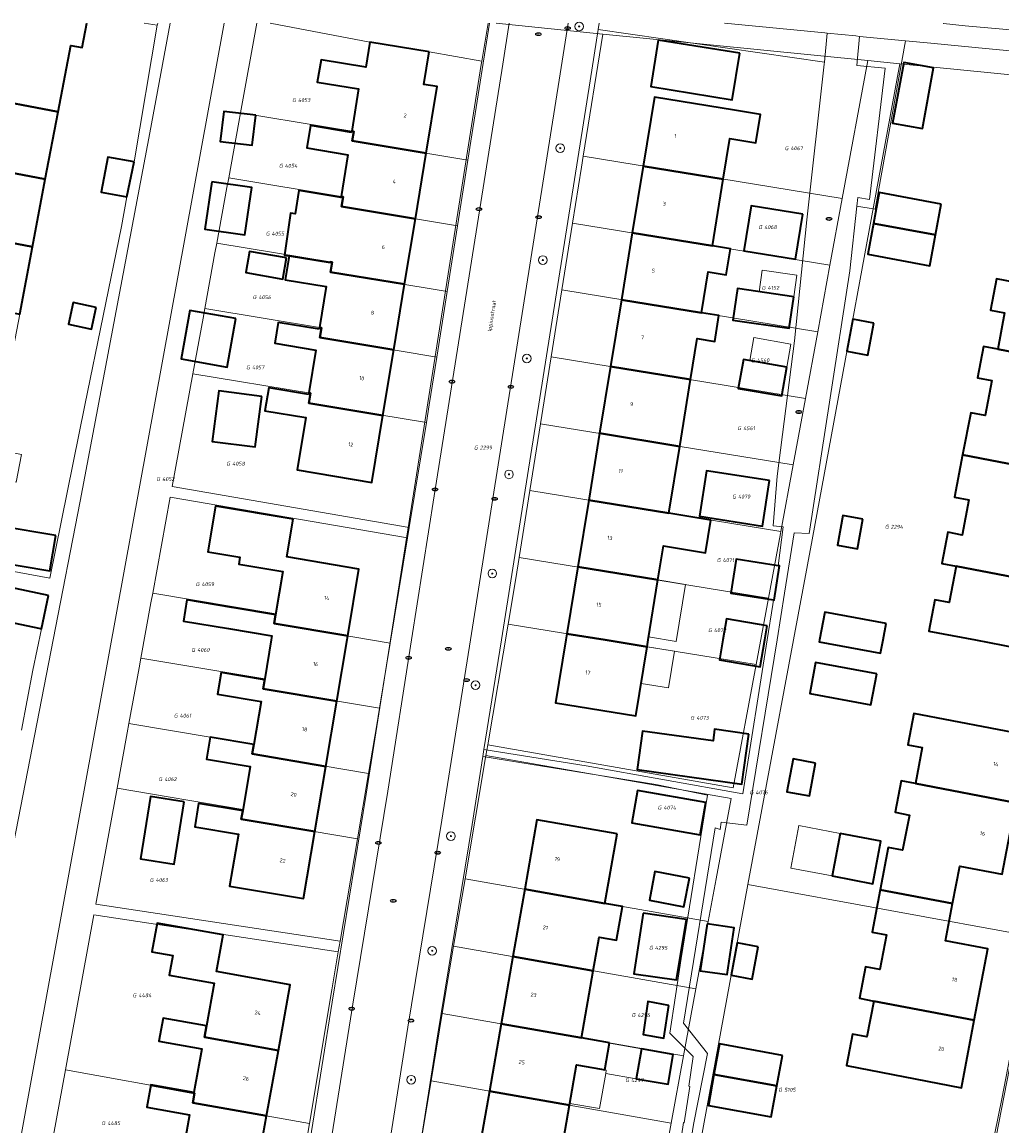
# Model space of a CAD drawing. Header units: metres. Extents: x 253395 to 254027, y 592765 to 593194.
# Tile 168 of 173: x 253776 to 253866, y 593092 to 593194. Entities that reach past the tile are written whole.
import ezdxf
from ezdxf.enums import TextEntityAlignment as Align
from ezdxf.lldxf.tags import DXFTag

# ---------------------------------------------------------------- set-up
doc = ezdxf.new("R2010")
doc.units = ezdxf.units.M
for name, color, linetype, lineweight in [('B-WE-GR-BEPLANTING_CULTUUR_BOSPLANTSOEN-GV', 254, 'Continuous', 18), ('B-WE-GR-BOOM-S', 254, 'Continuous', 25), ('B-WE-IE-MEUBILAIR-S', 254, 'Continuous', 25), ('B-WE-KG-GRENS_PERCEEL-G', 254, 'KG-PERCEEL-SO', 18), ('B-WE-KG-GRENS_PERCEEL-S', 254, 'Continuous', 25), ('B-WE-OG-BEBOUWING-GV', 254, 'Continuous', 35), ('B-WE-OG-BEBOUWING-T18', 254, 'Continuous', 18), ('B-WE-OG-BEBOUWING_LUIFEL-GV', 254, 'Continuous', 18), ('B-WE-OG-TERREIN_BEGROEID-GV', 254, 'Continuous', 18), ('B-WE-OG-TERREIN_ERF-GV', 254, 'Continuous', 18), ('B-WE-OG-TOPOGRAFIE-T18', 254, 'Continuous', 18), ('B-WE-VH-OPENVERHARDING-GV', 254, 'Continuous', 18)]:
    doc.layers.add(name, color=color, linetype=linetype, lineweight=lineweight)
doc.styles.add('NLCS-ISO', font='txt')
doc.styles.add('NLCS-ISO-M200-T18', font='txt', dxfattribs={"height": 0.36})
doc.styles.get("Standard").update_dxf_attribs({"font": 'simplex.shx'})
tags = doc.linetypes.add('KG-PERCEEL-SO', pattern='A,5.5,-2,["P",Standard,S=1.8,R=0,X=-0.5,Y=-0.9],-2,5.5,-2,[5,NLCS.SHX,S=0.75,R=0,X=0,Y=0],-2', length=19).pattern_tags.tags
tags[6] = DXFTag(74, 10)

# ---------------------------------------------------------------- blocks, each defined once
blk = doc.blocks.new('SIE-MEUBILAIR_PUT_RIOOLPUT-SO')
blk.add_ellipse((0, 0), major_axis=(1.25, 0), ratio=0.54)
at = {"style": 'NLCS-ISO'}
blk.add_text('ri', height=0.75, dxfattribs=at).set_placement((-0.04, 0.07), align=Align.MIDDLE_CENTER)
blk = doc.blocks.new('SIE-MEUBILAIR_PUT_KOLK-SO')
blk.add_ellipse((0, 0), major_axis=(1.25, 0), ratio=0.54)
at = {"style": 'NLCS-ISO'}
blk.add_text('klk', height=0.75, dxfattribs=at).set_placement((0.03, 0), align=Align.MIDDLE_CENTER)
blk = doc.blocks.new('SGR-BOOM_GBKN-SO')
at = {"linetype": 'ByBlock', "lineweight": 18}
h = blk.add_hatch(color=0, dxfattribs=at)
h.dxf.hatch_style = 1
edge = h.paths.add_edge_path()
edge.add_arc((0, 0), 0.25, 0, 360)
at = {"color": 0, "linetype": 'ByBlock', "lineweight": 18}
for radius in [2, 0.25]:
    blk.add_circle((0, 0), radius, dxfattribs=at)
at = {"color": 0, "linetype": 'ByBlock', "lineweight": 18, "style": 'NLCS-ISO'}
blk.add_attdef('SOORT', (2.5, 0), '', height=1.5, dxfattribs=at)
blk = doc.blocks.new('SKG-PERCEELNUMMER-SO')
at = {"style": 'NLCS-ISO', "oblique": 10, "flags": 1}
for tag, p in [('GEMEENTECODE', (0, 2.55)), ('PERCEELGROOTTE', (0, -2.45))]:
    blk.add_attdef(tag, text='', height=1.8, dxfattribs=at).set_placement(p, align=Align.MIDDLE_CENTER)
at = {"style": 'NLCS-ISO', "oblique": 10}
blk.add_attdef('SECTIE', text='', height=1.8, dxfattribs=at).set_placement((-0.5, 0), align=Align.MIDDLE_RIGHT)
blk.add_attdef('PERCEELNUMMER', text='', height=1.8, dxfattribs=at).set_placement((0.5, 0), align=Align.MIDDLE_LEFT)

msp = doc.modelspace()

# ---------------------------------------------------------------- linework, layer by layer
at = {"layer": 'B-WE-GR-BEPLANTING_CULTUUR_BOSPLANTSOEN-GV'}
msp.add_lwpolyline([(253786.841, 593193.865), (253788.071, 593193.67), (253788.086, 593193.745), (253788.105, 593193.865)], dxfattribs=at)
at = {"layer": 'B-WE-KG-GRENS_PERCEEL-G'}
for points in [[(253794.267, 593193.865), (253772.782, 593076.47)], [(253797.287, 593193.865), (253795.788, 593185.561)], [(253816.854, 593181.171), (253818.856, 593193.865)], [(253819.475, 593193.865), (253829.353, 593192.842)], [(253827.536, 593181.524), (253829.353, 593192.842)], [(253829.353, 593192.842), (253853.923, 593190.395)], [(253851.544, 593177.607), (253853.923, 593190.395)], [(253853.923, 593190.395), (253856.898, 593190.099)], [(253842.805, 593114.071), (253848.764, 593145.995), (253856.898, 593190.099)], [(253856.898, 593190.099), (253883.406, 593187.466)], [(253795.788, 593185.561), (253795.628, 593184.686), (253794.684, 593179.524)], [(253816.854, 593181.171), (253806.144, 593182.945), (253806.29, 593183.822), (253795.788, 593185.561)], [(253815.896, 593175.098), (253816.854, 593181.171)], [(253826.549, 593175.334), (253827.373, 593180.508), (253827.536, 593181.524)], [(253851.544, 593177.607), (253827.536, 593181.524)], [(253794.684, 593179.524), (253794.522, 593178.638)], [(253815.896, 593175.098), (253805.139, 593176.88), (253805.287, 593177.768), (253794.684, 593179.524)], [(253794.522, 593178.638), (253793.577, 593173.475)], [(253850.407, 593171.441), (253851.544, 593177.607)], [(253814.936, 593169.016), (253815.896, 593175.098)], [(253825.563, 593169.143), (253826.549, 593175.334)], [(253850.407, 593171.441), (253826.549, 593175.334)], [(253793.577, 593173.475), (253793.413, 593172.58)], [(253814.936, 593169.016), (253804.132, 593170.804), (253804.282, 593171.708), (253793.577, 593173.475)], [(253793.413, 593172.58), (253792.471, 593167.428)], [(253849.269, 593165.274), (253850.407, 593171.441)], [(253813.977, 593162.934), (253814.936, 593169.016)], [(253824.577, 593162.953), (253825.563, 593169.143)], [(253849.269, 593165.274), (253825.563, 593169.143)], [(253792.471, 593167.428), (253792.305, 593166.523), (253791.366, 593161.389)], [(253792.471, 593167.428), (253803.277, 593165.639), (253803.127, 593164.73), (253813.977, 593162.934)], [(253848.132, 593159.109), (253849.269, 593165.274)], [(253813.008, 593156.863), (253813.276, 593158.492), (253813.977, 593162.934)], [(253823.591, 593156.762), (253824.577, 593162.953)], [(253848.132, 593159.109), (253824.577, 593162.953)], [(253791.366, 593161.389), (253789.453, 593150.93), (253811.412, 593147.162)], [(253791.366, 593161.389), (253802.274, 593159.583), (253802.122, 593158.666), (253813.008, 593156.863)], [(253846.995, 593152.943), (253848.132, 593159.109)], [(253811.412, 593147.162), (253813.008, 593156.863)], [(253822.605, 593150.571), (253823.591, 593156.762)], [(253846.995, 593152.943), (253823.591, 593156.762)], [(253845.858, 593146.777), (253846.995, 593152.943)], [(253821.619, 593144.381), (253822.605, 593150.571)], [(253845.858, 593146.777), (253822.605, 593150.571)], [(253787.649, 593141.071), (253789.273, 593149.946), (253811.25, 593146.175)], [(253809.65, 593136.449), (253811.25, 593146.175)], [(253811.25, 593146.175), (253811.412, 593147.162)], [(253844.708, 593140.613), (253845.824, 593146.593), (253845.858, 593146.777)], [(253820.59, 593138.197), (253821.307, 593142.424), (253821.619, 593144.381)], [(253844.708, 593140.613), (253821.619, 593144.381)], [(253787.649, 593141.071), (253787.485, 593140.175), (253786.549, 593135.058)], [(253809.65, 593136.449), (253798.895, 593138.257), (253799.046, 593139.155), (253787.649, 593141.071)], [(253843.557, 593134.449), (253844.708, 593140.613)], [(253818.696, 593127.023), (253820.59, 593138.197)], [(253843.557, 593134.449), (253820.59, 593138.197)], [(253808.655, 593130.402), (253809.65, 593136.449)], [(253786.549, 593135.058), (253786.382, 593134.147), (253785.44, 593128.999)], [(253808.655, 593130.402), (253797.881, 593132.213), (253798.034, 593133.128), (253786.549, 593135.058)], [(253843.557, 593134.449), (253841.427, 593123.036), (253818.696, 593127.023)], [(253807.637, 593124.36), (253808.404, 593128.879), (253808.655, 593130.402)], [(253785.44, 593128.999), (253785.279, 593128.12), (253784.341, 593122.995)], [(253807.637, 593124.36), (253796.867, 593126.171), (253797.015, 593127.052), (253785.44, 593128.999)], [(253818.529, 593126.037), (253818.696, 593127.023)], [(253816.592, 593114.61), (253818.529, 593126.037)], [(253839.124, 593110.657), (253839.856, 593114.621), (253841.243, 593122.053), (253818.529, 593126.037)], [(253806.612, 593118.319), (253807.637, 593124.36)], [(253784.341, 593122.995), (253782.378, 593112.258), (253805.002, 593108.832)], [(253806.612, 593118.319), (253795.854, 593120.127), (253796.006, 593121.034), (253784.341, 593122.995)], [(253805.002, 593108.832), (253806.612, 593118.319)], [(253815.534, 593108.37), (253816.592, 593114.61)], [(253839.124, 593110.657), (253816.592, 593114.61)], [(253833.285, 593062.762), (253837.292, 593084.182), (253842.805, 593114.071)], [(253842.805, 593114.071), (253869.173, 593109.27)], [(253779.569, 593096.908), (253782.198, 593111.273), (253804.835, 593107.846)], [(253837.976, 593104.433), (253839.124, 593110.657)], [(253804.835, 593107.846), (253805.002, 593108.832)], [(253814.482, 593102.129), (253815.098, 593105.8), (253815.534, 593108.37)], [(253837.976, 593104.433), (253815.534, 593108.37)], [(253858.631, 593056.518), (253862.425, 593074.989), (253866.34, 593094.233), (253867.814, 593101.881), (253869.173, 593109.27)], [(253802.172, 593091.934), (253804.236, 593104.315), (253804.835, 593107.846)], [(253836.828, 593098.209), (253837.976, 593104.433)], [(253813.435, 593095.888), (253814.482, 593102.129)], [(253836.828, 593098.209), (253814.482, 593102.129)], [(253835.68, 593091.984), (253836.828, 593098.209)], [(253778.462, 593090.858), (253779.569, 593096.908)], [(253802.172, 593091.934), (253791.36, 593093.867), (253791.521, 593094.771), (253779.569, 593096.908)], [(253812.387, 593089.644), (253813.435, 593095.888)], [(253835.68, 593091.984), (253813.435, 593095.888)], [(253834.534, 593085.769), (253835.68, 593091.984)], [(253801.163, 593085.877), (253802.172, 593091.934)]]:
    msp.add_lwpolyline(points, dxfattribs=at)
at = {"layer": 'B-WE-OG-BEBOUWING-GV'}
msp.add_lwpolyline([(253773.668, 593193.865), (253773.529, 593193.134), (253772.586, 593193.313), (253771.4, 593187.063), (253778.877, 593185.645), (253780.044, 593191.797), (253781.105, 593191.596), (253781.535, 593193.865)], dxfattribs=at)
for points in [[(253842.043, 593191.089), (253834.483, 593192.278), (253833.807, 593187.982), (253841.343, 593186.768)], [(253813.265, 593191.2), (253807.78, 593192.108), (253807.396, 593189.786), (253803.241, 593190.474), (253802.897, 593188.397), (253806.73, 593187.763), (253806.084, 593183.856), (253806.29, 593183.822), (253806.144, 593182.945), (253812.998, 593181.81), (253814.02, 593187.983), (253812.767, 593188.19)], [(253860.016, 593189.709), (253857.253, 593190.218), (253856.218, 593184.603), (253858.98, 593184.094)], [(253778.877, 593185.645), (253771.4, 593187.063), (253770.215, 593180.813), (253777.692, 593179.395)], [(253841.564, 593185.799), (253834.137, 593187.011), (253833.094, 593180.617), (253840.521, 593179.406), (253841.135, 593183.168), (253843.552, 593182.774), (253843.981, 593185.404)], [(253797.187, 593185.325), (253794.231, 593185.677), (253793.899, 593182.896), (253796.855, 593182.543)], [(253806.065, 593183.743), (253802.265, 593184.372), (253801.921, 593182.294), (253805.736, 593181.662), (253805.097, 593177.799), (253805.287, 593177.768), (253805.139, 593176.88), (253811.994, 593175.744), (253812.998, 593181.81), (253806.144, 593182.945), (253806.29, 593183.822), (253806.084, 593183.856)], [(253785.911, 593181.002), (253783.487, 593181.447), (253782.854, 593178.206), (253785.254, 593177.761)], [(253777.692, 593179.395), (253770.215, 593180.813), (253769.03, 593174.563), (253776.507, 593173.145)], [(253840.521, 593179.406), (253833.094, 593180.617), (253832.085, 593174.431), (253839.511, 593173.219)], [(253793.121, 593179.172), (253792.488, 593174.783), (253796.186, 593174.25), (253796.819, 593178.639)], [(253811.994, 593175.744), (253805.139, 593176.88), (253805.287, 593177.768), (253805.097, 593177.799), (253805.081, 593177.704), (253801.191, 593178.348), (253800.836, 593176.202), (253800.406, 593176.262), (253799.865, 593172.364), (253800.295, 593172.304), (253804.082, 593171.677), (253804.092, 593171.739), (253804.282, 593171.708), (253804.132, 593170.804), (253810.987, 593169.669)], [(253860.703, 593177.103), (253854.979, 593178.162), (253854.452, 593175.306), (253860.177, 593174.25)], [(253847.882, 593176.173), (253843.113, 593176.946), (253842.438, 593172.782), (253847.207, 593172.009)], [(253860.177, 593174.25), (253854.452, 593175.306), (253853.925, 593172.45), (253859.65, 593171.394)], [(253776.507, 593173.145), (253769.03, 593174.563), (253767.844, 593168.313), (253775.321, 593166.895)], [(253839.511, 593173.219), (253832.085, 593174.431), (253831.075, 593168.244), (253838.502, 593167.031), (253839.12, 593170.819), (253840.801, 593170.545), (253841.193, 593172.945)], [(253800.056, 593172.115), (253796.609, 593172.719), (253796.266, 593170.765), (253799.713, 593170.161)], [(253804.082, 593171.677), (253800.295, 593172.304), (253799.928, 593170.092), (253803.724, 593169.463), (253803.096, 593165.669), (253803.277, 593165.639), (253803.127, 593164.73), (253809.982, 593163.595), (253810.987, 593169.669), (253804.132, 593170.804), (253804.282, 593171.708), (253804.092, 593171.739)], [(253876.474, 593168.129), (253865.827, 593170.169), (253865.272, 593167.271), (253866.598, 593167.017), (253865.957, 593163.668), (253875.278, 593161.883)], [(253847.052, 593168.523), (253841.835, 593169.27), (253841.419, 593166.363), (253846.636, 593165.616)], [(253782.407, 593167.516), (253780.284, 593167.972), (253779.854, 593165.97), (253781.977, 593165.514)], [(253838.502, 593167.031), (253831.075, 593168.244), (253830.066, 593162.057), (253837.492, 593160.845), (253838.112, 593164.643), (253839.733, 593164.378), (253840.123, 593166.767)], [(253795.335, 593166.499), (253791.087, 593167.258), (253790.284, 593162.767), (253794.532, 593162.008)], [(253803.071, 593165.516), (253799.279, 593166.144), (253798.958, 593164.208), (253802.76, 593163.578), (253802.103, 593159.611), (253802.274, 593159.583), (253802.122, 593158.666), (253808.977, 593157.53), (253809.982, 593163.595), (253803.127, 593164.73), (253803.277, 593165.639), (253803.096, 593165.669)], [(253854.484, 593166.065), (253852.519, 593166.434), (253851.961, 593163.465), (253853.926, 593163.096)], [(253865.957, 593163.668), (253864.631, 593163.922), (253864.074, 593161.014), (253865.4, 593160.76), (253864.779, 593157.519), (253863.453, 593157.773), (253862.705, 593153.863), (253869.433, 593152.574), (253870.093, 593156.022), (253874.012, 593155.271), (253875.278, 593161.883)], [(253846.403, 593162.007), (253842.38, 593162.711), (253841.911, 593160.03), (253845.934, 593159.326)], [(253837.492, 593160.845), (253830.066, 593162.057), (253829.056, 593155.87), (253836.483, 593154.658)], [(253797.744, 593159.291), (253793.759, 593159.812), (253793.146, 593155.125), (253797.131, 593154.604)], [(253802.078, 593159.461), (253798.398, 593160.07), (253798.049, 593157.966), (253801.847, 593157.337), (253801.042, 593152.472), (253807.95, 593151.328), (253808.977, 593157.53), (253802.122, 593158.666), (253802.274, 593159.583), (253802.103, 593159.611)], [(253836.483, 593154.658), (253829.056, 593155.87), (253828.047, 593149.683), (253835.473, 593148.471)], [(253869.433, 593152.574), (253862.705, 593153.863), (253861.956, 593149.954), (253863.282, 593149.7), (253862.659, 593146.449), (253861.333, 593146.703), (253860.778, 593143.805), (253862.104, 593143.551), (253871.426, 593141.765), (253872.692, 593148.376), (253868.772, 593149.127)], [(253844.808, 593151.498), (253838.965, 593152.41), (253838.306, 593148.188), (253844.149, 593147.276)], [(253835.473, 593148.471), (253828.047, 593149.683), (253827.038, 593143.497), (253834.464, 593142.285), (253834.98, 593145.451), (253838.877, 593144.815), (253839.37, 593147.836)], [(253800.647, 593147.907), (253793.478, 593149.112), (253792.768, 593144.892), (253795.717, 593144.396), (253795.611, 593143.765), (253799.703, 593143.077), (253799.031, 593139.073), (253798.895, 593138.257), (253805.717, 593137.11), (253806.758, 593143.3), (253800.062, 593144.426)], [(253853.455, 593147.93), (253851.6, 593148.271), (253851.092, 593145.514), (253852.946, 593145.172)], [(253778.656, 593146.421), (253773.486, 593147.272), (253772.946, 593143.989), (253778.116, 593143.138)], [(253845.594, 593143.604), (253841.718, 593144.216), (253841.22, 593141.058), (253845.178, 593140.433), (253845.225, 593140.426), (253845.723, 593143.584)], [(253834.464, 593142.285), (253827.038, 593143.497), (253826.028, 593137.31), (253829.56, 593136.733), (253833.454, 593136.098), (253833.558, 593136.733)], [(253871.426, 593141.765), (253862.104, 593143.551), (253861.463, 593140.202), (253860.137, 593140.456), (253859.582, 593137.558), (253863.889, 593136.733), (253870.229, 593135.519), (253870.462, 593136.733)], [(253777.988, 593140.849), (253772.872, 593141.922), (253772.225, 593138.839), (253774.735, 593138.313), (253777.244, 593137.787), (253777.341, 593137.766)], [(253794.992, 593139.752), (253790.816, 593140.455), (253790.483, 593138.482), (253794.66, 593137.779), (253798.69, 593137.102), (253798.628, 593136.733), (253798.022, 593133.13), (253798.034, 593133.128), (253797.881, 593132.213), (253804.701, 593131.067), (253805.654, 593136.733), (253805.717, 593137.11), (253798.895, 593138.257), (253799.031, 593139.073)], [(253855.611, 593138.261), (253849.935, 593139.32), (253849.45, 593136.733), (253849.417, 593136.558), (253855.095, 593135.499), (253855.326, 593136.733)], [(253844.582, 593138.043), (253840.816, 593138.673), (253840.492, 593136.733), (253840.183, 593134.886), (253843.949, 593134.256), (253844.363, 593136.733)], [(253829.56, 593136.733), (253826.028, 593137.31), (253825.934, 593136.733), (253824.985, 593130.917), (253832.411, 593129.705), (253833.454, 593136.098)], [(253854.737, 593133.595), (253849.068, 593134.653), (253848.53, 593131.788), (253854.202, 593130.729)], [(253798.006, 593133.034), (253793.979, 593133.711), (253793.643, 593131.711), (253797.701, 593131.029), (253797.031, 593127.042), (253797.014, 593127.045), (253796.867, 593126.171), (253803.685, 593125.025), (253804.701, 593131.067), (253797.881, 593132.213), (253798.034, 593133.128), (253798.022, 593133.13)], [(253868.826, 593127.885), (253858.187, 593129.919), (253857.632, 593127.011), (253858.958, 593126.758), (253858.321, 593123.428), (253867.633, 593121.647)], [(253842.885, 593128.016), (253839.721, 593128.462), (253839.569, 593127.377), (253833.05, 593128.295), (253832.548, 593124.731), (253842.231, 593123.368)], [(253797.014, 593127.045), (253792.961, 593127.726), (253792.62, 593125.697), (253796.681, 593125.014), (253795.989, 593120.899), (253795.984, 593120.9), (253795.854, 593120.127), (253802.669, 593118.982), (253803.685, 593125.025), (253796.867, 593126.171)], [(253849.074, 593125.323), (253846.986, 593125.716), (253846.416, 593122.681), (253848.503, 593122.288)], [(253858.321, 593123.428), (253856.995, 593123.681), (253856.439, 593120.774), (253857.765, 593120.52), (253857.14, 593117.25), (253855.814, 593117.503), (253855.068, 593113.604), (253861.777, 593112.32), (253862.438, 593115.778), (253866.367, 593115.026), (253867.633, 593121.647)], [(253838.919, 593121.672), (253832.582, 593122.799), (253832.049, 593119.799), (253838.385, 593118.672)], [(253790.562, 593121.743), (253787.424, 593122.242), (253786.505, 593116.461), (253789.642, 593115.962)], [(253795.984, 593120.9), (253791.903, 593121.586), (253791.542, 593119.434), (253795.585, 593118.755), (253794.775, 593113.934), (253801.627, 593112.782), (253802.669, 593118.982), (253795.854, 593120.127)], [(253830.685, 593118.778), (253823.253, 593120.082), (253822.122, 593113.639), (253829.555, 593112.336)], [(253851.367, 593118.819), (253850.619, 593114.871), (253854.38, 593114.148), (253855.12, 593118.108)], [(253837.39, 593114.664), (253834.186, 593115.282), (253833.673, 593112.625), (253836.877, 593112.007)], [(253829.555, 593112.336), (253822.122, 593113.639), (253821.029, 593107.406), (253828.461, 593106.102), (253829.008, 593109.219), (253830.63, 593108.934), (253831.177, 593112.051)], [(253861.777, 593112.32), (253855.068, 593113.604), (253854.318, 593109.684), (253855.645, 593109.431), (253855.027, 593106.199), (253853.701, 593106.453), (253853.145, 593103.545), (253854.471, 593103.292), (253863.783, 593101.511), (253865.045, 593108.111), (253861.116, 593108.862)], [(253833.104, 593111.434), (253832.247, 593105.818), (253836.189, 593105.242), (253837.1, 593110.84)], [(253794.176, 593109.408), (253788.043, 593110.504), (253787.568, 593107.846), (253789.497, 593107.501), (253789.172, 593105.68), (253793.332, 593104.937), (253792.624, 593100.98), (253792.439, 593099.945), (253799.29, 593098.719), (253800.376, 593104.795), (253793.569, 593106.011)], [(253839.02, 593110.448), (253838.389, 593106.101), (253840.888, 593105.738), (253841.519, 593110.085)], [(253843.769, 593108.317), (253841.804, 593108.686), (253841.239, 593105.676), (253843.204, 593105.307)], [(253828.461, 593106.102), (253821.029, 593107.406), (253819.935, 593101.172), (253827.367, 593099.869)], [(253835.484, 593102.882), (253833.537, 593103.24), (253833.1, 593100.18), (253835.008, 593099.862)], [(253863.783, 593101.511), (253854.471, 593103.292), (253853.834, 593099.962), (253852.508, 593100.215), (253851.952, 593097.308), (253862.588, 593095.263)], [(253792.624, 593100.98), (253788.602, 593101.699), (253788.222, 593099.57), (253792.182, 593098.862), (253791.461, 593094.829), (253787.484, 593095.54), (253787.476, 593095.494), (253791.521, 593094.771), (253791.36, 593093.867), (253798.204, 593092.644), (253799.29, 593098.719), (253792.439, 593099.945)], [(253829.992, 593099.408), (253827.367, 593099.869), (253819.935, 593101.172), (253818.841, 593094.939), (253826.273, 593093.635), (253826.932, 593097.385), (253829.221, 593096.983), (253829.556, 593096.924)], [(253845.995, 593098.257), (253840.172, 593099.331), (253839.655, 593096.48), (253845.472, 593095.424)], [(253835.888, 593098.337), (253832.951, 593098.858), (253832.463, 593096.1), (253835.421, 593095.601)], [(253845.472, 593095.424), (253839.655, 593096.48), (253839.137, 593093.628), (253844.944, 593092.557)], [(253791.521, 593094.771), (253787.476, 593095.494), (253787.112, 593093.46), (253791.064, 593092.753), (253790.346, 593088.733), (253790.443, 593088.716), (253790.284, 593087.822), (253797.123, 593086.599), (253798.204, 593092.644), (253791.36, 593093.867)], [(253826.273, 593093.635), (253818.841, 593094.939), (253817.748, 593088.706), (253825.181, 593087.405)]]:
    msp.add_lwpolyline(points, close=True, dxfattribs=at)
at = {"layer": 'B-WE-OG-BEBOUWING_LUIFEL-GV'}
for points in [[(253843.836, 593168.983), (253847.052, 593168.523), (253847.337, 593170.516), (253844.122, 593170.977)], [(253842.976, 593162.607), (253846.403, 593162.007), (253846.776, 593164.139), (253843.349, 593164.739)], [(253833.604, 593137.013), (253836.152, 593136.597), (253837.013, 593141.869), (253834.464, 593142.285)], [(253832.902, 593132.712), (253835.451, 593132.296), (253836.003, 593135.682), (253833.454, 593136.098)], [(253851.367, 593118.819), (253847.52, 593119.548), (253846.774, 593115.61), (253850.619, 593114.871)], [(253832.951, 593098.858), (253829.988, 593099.382), (253829.556, 593096.924), (253829.682, 593096.902), (253829.625, 593096.578), (253832.463, 593096.1)], [(253829.625, 593096.578), (253829.682, 593096.902), (253829.556, 593096.924), (253826.932, 593097.385), (253826.304, 593093.812), (253829.054, 593093.329)]]:
    msp.add_lwpolyline(points, close=True, dxfattribs=at)
at = {"layer": 'B-WE-OG-TERREIN_BEGROEID-GV'}
for points in [[(253798.516, 593193.865), (253807.78, 593192.108), (253813.265, 593191.2), (253818.141, 593190.339), (253818.717, 593193.865)], [(253829.026, 593193.865), (253828.931, 593193.267), (253849.888, 593190.247), (253850.161, 593192.929), (253849.943, 593192.951), (253840.647, 593193.865)], [(253860.943, 593193.865), (253860.941, 593193.834), (253862.937, 593193.603), (253867.473, 593193.21), (253867.541, 593193.865)]]:
    msp.add_lwpolyline(points, dxfattribs=at)
msp.add_lwpolyline([(253857.421, 593192.225), (253853.137, 593192.635), (253852.91, 593189.927), (253855.513, 593189.678), (253854.068, 593177.524), (253852.981, 593177.719), (253852.892, 593176.9), (253854.588, 593176.619)], close=True, dxfattribs=at)
at = {"layer": 'B-WE-OG-TERREIN_ERF-GV'}
for points in [[(253765.924, 593193.865), (253757.588, 593150.12), (253756.854, 593146.374), (253778.118, 593142.446), (253781.367, 593158.482), (253784.758, 593175.026), (253785.254, 593177.761), (253782.854, 593178.206), (253783.487, 593181.447), (253785.911, 593181.002), (253788.071, 593193.67), (253786.841, 593193.865)], [(253781.535, 593193.865), (253781.105, 593191.596), (253780.044, 593191.797), (253778.877, 593185.645), (253777.692, 593179.395), (253776.507, 593173.145), (253775.321, 593166.895), (253774.136, 593160.645), (253772.95, 593154.395), (253775.491, 593153.913), (253775.002, 593151.333), (253772.461, 593151.815), (253771.765, 593148.145), (253764.288, 593149.563), (253765.473, 593155.813), (253766.659, 593162.063), (253767.844, 593168.313), (253769.03, 593174.563), (253770.215, 593180.813), (253771.4, 593187.063), (253772.586, 593193.313), (253773.529, 593193.134), (253773.668, 593193.865)], [(253789.268, 593193.865), (253787.369, 593183.686), (253780.927, 593149.597), (253778.409, 593136.733), (253773.44, 593111.345)], [(253799.484, 593073.239), (253804.271, 593103.197), (253807.43, 593122.44), (253809.678, 593136.733), (253811.717, 593149.693), (253818.09, 593190.024), (253818.141, 593190.339), (253813.265, 593191.2), (253812.767, 593188.19), (253814.02, 593187.983), (253812.998, 593181.81), (253811.994, 593175.744), (253810.987, 593169.669), (253809.982, 593163.595), (253808.977, 593157.53), (253807.95, 593151.328), (253801.042, 593152.472), (253801.847, 593157.337), (253798.049, 593157.966), (253798.398, 593160.07), (253802.078, 593159.461), (253802.103, 593159.611), (253802.76, 593163.578), (253798.958, 593164.208), (253799.279, 593166.144), (253803.071, 593165.516), (253803.096, 593165.669), (253803.724, 593169.463), (253799.928, 593170.092), (253800.295, 593172.304), (253799.865, 593172.364), (253800.406, 593176.262), (253800.836, 593176.202), (253801.191, 593178.348), (253805.081, 593177.704), (253805.097, 593177.799), (253805.736, 593181.662), (253801.921, 593182.294), (253802.265, 593184.372), (253806.065, 593183.743), (253806.084, 593183.856), (253806.73, 593187.763), (253802.897, 593188.397), (253803.241, 593190.474), (253807.396, 593189.786), (253807.78, 593192.108), (253798.516, 593193.865)], [(253883.54, 593189.726), (253863.852, 593191.61), (253859.746, 593192.003), (253857.421, 593192.225), (253854.588, 593176.619), (253852.892, 593176.9), (253852.241, 593170.91), (253848.474, 593146.576), (253847.095, 593146.665), (253846.205, 593141.06), (253845.501, 593136.733), (253842.708, 593119.575), (253840.329, 593119.844), (253840.233, 593119.189), (253839.766, 593119.322), (253836.849, 593101.23), (253839.047, 593098.445), (253837.753, 593091.871), (253835.568, 593077.919)], [(253870.229, 593135.519), (253863.889, 593136.733), (253859.582, 593137.558), (253860.137, 593140.456), (253861.463, 593140.202), (253862.104, 593143.551), (253860.778, 593143.805), (253861.333, 593146.703), (253862.659, 593146.449), (253863.282, 593149.7), (253861.956, 593149.954), (253862.705, 593153.863), (253863.453, 593157.773), (253864.779, 593157.519), (253865.4, 593160.76), (253864.074, 593161.014), (253864.631, 593163.922), (253865.957, 593163.668), (253866.598, 593167.017), (253865.272, 593167.271), (253865.827, 593170.169), (253876.474, 593168.129)], [(253775.478, 593128.376), (253776.536, 593133.928), (253777.341, 593137.766), (253777.244, 593137.787), (253774.735, 593138.313)], [(253866.367, 593115.026), (253862.438, 593115.778), (253861.777, 593112.32), (253861.116, 593108.862), (253865.045, 593108.111), (253863.783, 593101.511), (253862.588, 593095.263), (253851.952, 593097.308), (253852.508, 593100.215), (253853.834, 593099.962), (253854.471, 593103.292), (253853.145, 593103.545), (253853.701, 593106.453), (253855.027, 593106.199), (253855.645, 593109.431), (253854.318, 593109.684), (253855.068, 593113.604), (253855.814, 593117.503), (253857.14, 593117.25), (253857.765, 593120.52), (253856.439, 593120.774), (253856.995, 593123.681), (253858.321, 593123.428), (253858.958, 593126.758), (253857.632, 593127.011), (253858.187, 593129.919), (253868.826, 593127.885)], [(253817.748, 593088.706), (253818.841, 593094.939), (253819.935, 593101.172), (253821.029, 593107.406), (253822.122, 593113.639), (253823.253, 593120.082), (253830.685, 593118.778), (253829.555, 593112.336), (253831.177, 593112.051), (253830.63, 593108.934), (253829.008, 593109.219), (253828.461, 593106.102), (253827.367, 593099.869), (253829.992, 593099.408), (253829.556, 593096.924), (253829.221, 593096.983), (253826.932, 593097.385), (253826.273, 593093.635), (253825.181, 593087.405)], [(253865.819, 593090.733), (253870.474, 593114.643)], [(253790.346, 593088.733), (253791.064, 593092.753), (253787.112, 593093.46), (253787.476, 593095.494), (253787.484, 593095.54), (253791.461, 593094.829), (253792.182, 593098.862), (253788.222, 593099.57), (253788.602, 593101.699), (253792.624, 593100.98), (253793.332, 593104.937), (253789.172, 593105.68), (253789.497, 593107.501), (253787.568, 593107.846), (253788.043, 593110.504), (253794.176, 593109.408), (253793.569, 593106.011), (253800.376, 593104.795), (253799.29, 593098.719), (253798.204, 593092.644), (253797.123, 593086.599)]]:
    msp.add_lwpolyline(points, dxfattribs=at)
for points in [[(253845.178, 593140.433), (253841.22, 593141.058), (253841.718, 593144.216), (253845.594, 593143.604), (253846.065, 593147.198), (253845.151, 593147.31), (253845.518, 593151.894), (253847.131, 593164.446), (253848.275, 593175.65), (253849.869, 593190.061), (253849.888, 593190.247), (253828.931, 593193.267), (253828.175, 593188.521), (253822.079, 593150.033), (253819.961, 593136.733), (253818.344, 593126.578), (253827.812, 593125.06), (253842.319, 593122.486), (253844.598, 593136.733), (253845.122, 593140.009)], [(253842.043, 593191.089), (253841.343, 593186.768), (253833.807, 593187.982), (253834.483, 593192.278)], [(253856.218, 593184.603), (253857.253, 593190.218), (253860.016, 593189.709), (253858.98, 593184.094)], [(253826.028, 593137.31), (253827.038, 593143.497), (253828.047, 593149.683), (253829.056, 593155.87), (253830.066, 593162.057), (253831.075, 593168.244), (253832.085, 593174.431), (253833.094, 593180.617), (253834.137, 593187.011), (253841.564, 593185.799), (253843.981, 593185.404), (253843.552, 593182.774), (253841.135, 593183.168), (253840.521, 593179.406), (253839.511, 593173.219), (253841.193, 593172.945), (253840.801, 593170.545), (253839.12, 593170.819), (253838.502, 593167.031), (253840.123, 593166.767), (253839.733, 593164.378), (253838.112, 593164.643), (253837.492, 593160.845), (253836.483, 593154.658), (253835.473, 593148.471), (253839.37, 593147.836), (253838.877, 593144.815), (253834.98, 593145.451), (253834.464, 593142.285), (253833.558, 593136.733), (253833.454, 593136.098), (253832.411, 593129.705), (253824.985, 593130.917), (253825.934, 593136.733)], [(253793.899, 593182.896), (253794.231, 593185.677), (253797.187, 593185.325), (253796.855, 593182.543)], [(253792.488, 593174.783), (253793.121, 593179.172), (253796.819, 593178.639), (253796.186, 593174.25)], [(253853.925, 593172.45), (253854.452, 593175.306), (253854.979, 593178.162), (253860.703, 593177.103), (253860.177, 593174.25), (253859.65, 593171.394)], [(253847.882, 593176.173), (253847.207, 593172.009), (253842.438, 593172.782), (253843.113, 593176.946)], [(253796.266, 593170.765), (253796.609, 593172.719), (253800.056, 593172.115), (253799.713, 593170.161)], [(253847.052, 593168.523), (253846.636, 593165.616), (253841.419, 593166.363), (253841.835, 593169.27)], [(253779.854, 593165.97), (253780.284, 593167.972), (253782.407, 593167.516), (253781.977, 593165.514)], [(253790.284, 593162.767), (253791.087, 593167.258), (253795.335, 593166.499), (253794.532, 593162.008)], [(253851.961, 593163.465), (253852.519, 593166.434), (253854.484, 593166.065), (253853.926, 593163.096)], [(253846.403, 593162.007), (253845.934, 593159.326), (253841.911, 593160.03), (253842.38, 593162.711)], [(253793.146, 593155.125), (253793.759, 593159.812), (253797.744, 593159.291), (253797.131, 593154.604)], [(253844.808, 593151.498), (253844.149, 593147.276), (253838.306, 593148.188), (253838.965, 593152.41)], [(253790.483, 593138.482), (253790.816, 593140.455), (253794.992, 593139.752), (253799.031, 593139.073), (253799.703, 593143.077), (253795.611, 593143.765), (253795.717, 593144.396), (253792.768, 593144.892), (253793.478, 593149.112), (253800.647, 593147.907), (253800.062, 593144.426), (253806.758, 593143.3), (253805.717, 593137.11), (253805.654, 593136.733), (253804.701, 593131.067), (253803.685, 593125.025), (253802.669, 593118.982), (253801.627, 593112.782), (253794.775, 593113.934), (253795.585, 593118.755), (253791.542, 593119.434), (253791.903, 593121.586), (253795.984, 593120.9), (253795.989, 593120.899), (253796.681, 593125.014), (253792.62, 593125.697), (253792.961, 593127.726), (253797.014, 593127.045), (253797.031, 593127.042), (253797.701, 593131.029), (253793.643, 593131.711), (253793.979, 593133.711), (253798.006, 593133.034), (253798.022, 593133.13), (253798.628, 593136.733), (253798.69, 593137.102), (253794.66, 593137.779)], [(253851.092, 593145.514), (253851.6, 593148.271), (253853.455, 593147.93), (253852.946, 593145.172)], [(253773.486, 593147.272), (253778.656, 593146.421), (253778.116, 593143.138), (253772.946, 593143.989)], [(253849.417, 593136.558), (253849.45, 593136.733), (253849.935, 593139.32), (253855.611, 593138.261), (253855.326, 593136.733), (253855.095, 593135.499)], [(253844.582, 593138.043), (253844.363, 593136.733), (253843.949, 593134.256), (253840.183, 593134.886), (253840.492, 593136.733), (253840.816, 593138.673)], [(253848.53, 593131.788), (253849.068, 593134.653), (253854.737, 593133.595), (253854.202, 593130.729)], [(253842.885, 593128.016), (253842.231, 593123.368), (253832.548, 593124.731), (253833.05, 593128.295), (253839.569, 593127.377), (253839.721, 593128.462)], [(253836.829, 593092.032), (253836.907, 593092.02), (253837.409, 593095.379), (253837.318, 593095.392), (253837.721, 593098.158), (253835.565, 593100.306), (253836.614, 593107.222), (253839.062, 593122.348), (253834.265, 593123.333), (253818.242, 593125.935), (253817.239, 593119.635), (253814.065, 593100.247), (253809.369, 593070.427), (253808.924, 593068.575), (253808.017, 593064.796), (253831.107, 593058.798), (253832.168, 593064.334), (253833.277, 593070.124), (253834.137, 593075.28), (253836.127, 593087.208)], [(253846.416, 593122.681), (253846.986, 593125.716), (253849.074, 593125.323), (253848.503, 593122.288)], [(253832.049, 593119.799), (253832.582, 593122.799), (253838.919, 593121.672), (253838.385, 593118.672)], [(253787.424, 593122.242), (253790.562, 593121.743), (253789.642, 593115.962), (253786.505, 593116.461)], [(253851.367, 593118.819), (253855.12, 593118.108), (253854.38, 593114.148), (253850.619, 593114.871)], [(253833.673, 593112.625), (253834.186, 593115.282), (253837.39, 593114.664), (253836.877, 593112.007)], [(253832.247, 593105.818), (253833.104, 593111.434), (253837.1, 593110.84), (253836.189, 593105.242)], [(253839.02, 593110.448), (253841.519, 593110.085), (253840.888, 593105.738), (253838.389, 593106.101)], [(253843.204, 593105.307), (253841.239, 593105.676), (253841.804, 593108.686), (253843.769, 593108.317)], [(253833.537, 593103.24), (253835.484, 593102.882), (253835.008, 593099.862), (253833.1, 593100.18)], [(253845.995, 593098.257), (253845.472, 593095.424), (253844.944, 593092.557), (253839.137, 593093.628), (253839.655, 593096.48), (253840.172, 593099.331)], [(253832.951, 593098.858), (253835.888, 593098.337), (253835.421, 593095.601), (253832.463, 593096.1)]]:
    msp.add_lwpolyline(points, close=True, dxfattribs=at)
at = {"layer": 'B-WE-VH-OPENVERHARDING-GV'}
for points in [[(253788.105, 593193.865), (253788.086, 593193.745), (253788.071, 593193.67), (253785.911, 593181.002), (253785.254, 593177.761), (253784.758, 593175.026), (253781.367, 593158.482), (253778.118, 593142.446), (253756.854, 593146.374)], [(253773.44, 593111.345), (253778.409, 593136.733), (253780.927, 593149.597), (253787.369, 593183.686), (253789.268, 593193.865)], [(253818.717, 593193.865), (253818.141, 593190.339), (253818.09, 593190.024), (253811.717, 593149.693), (253809.678, 593136.733), (253807.43, 593122.44), (253804.271, 593103.197), (253799.484, 593073.239)], [(253820.668, 593193.865), (253820.092, 593190.061), (253813.737, 593150.093), (253811.631, 593136.733), (253809.424, 593122.731), (253806.196, 593103.001), (253801.561, 593073.955)], [(253801.561, 593073.955), (253806.196, 593103.001), (253809.424, 593122.731), (253811.631, 593136.733), (253813.737, 593150.093), (253820.092, 593190.061), (253820.668, 593193.865)], [(253806.53, 593070.634), (253811.299, 593100.881), (253814.448, 593120.054), (253817.098, 593136.733), (253819.271, 593150.404), (253825.32, 593188.589), (253826.131, 593193.865)], [(253826.131, 593193.865), (253825.32, 593188.589), (253819.271, 593150.404), (253817.098, 593136.733), (253814.448, 593120.054), (253811.299, 593100.881), (253806.53, 593070.634)], [(253809.369, 593070.427), (253814.065, 593100.247), (253817.239, 593119.635), (253818.242, 593125.935), (253818.344, 593126.578), (253819.961, 593136.733), (253822.079, 593150.033), (253828.175, 593188.521), (253828.931, 593193.267), (253829.026, 593193.865)], [(253840.647, 593193.865), (253849.943, 593192.951), (253850.161, 593192.929), (253852.804, 593192.667), (253853.137, 593192.635), (253857.421, 593192.225), (253859.746, 593192.003), (253863.852, 593191.61), (253883.54, 593189.726), (253885.844, 593189.392), (253886.012, 593190.655), (253885.973, 593191.428), (253885.873, 593191.829), (253884.182, 593191.764), (253872.338, 593192.789), (253867.473, 593193.21), (253862.937, 593193.603), (253860.941, 593193.834), (253860.943, 593193.865)], [(253835.568, 593077.919), (253837.753, 593091.871), (253839.047, 593098.445), (253836.849, 593101.23), (253839.766, 593119.322), (253840.233, 593119.189), (253840.329, 593119.844), (253842.708, 593119.575), (253845.501, 593136.733), (253846.205, 593141.06), (253847.095, 593146.665), (253848.474, 593146.576), (253852.241, 593170.91), (253852.892, 593176.9), (253852.981, 593177.719), (253854.068, 593177.524), (253855.513, 593189.678), (253852.91, 593189.927), (253853.137, 593192.635), (253852.804, 593192.667), (253850.161, 593192.929), (253849.888, 593190.247), (253849.869, 593190.061), (253848.275, 593175.65), (253847.131, 593164.446), (253845.518, 593151.894), (253845.151, 593147.31), (253846.065, 593147.198), (253845.594, 593143.604), (253845.723, 593143.584), (253845.225, 593140.426), (253845.178, 593140.433), (253845.122, 593140.009), (253844.598, 593136.733), (253842.319, 593122.486), (253827.812, 593125.06), (253818.344, 593126.578), (253818.242, 593125.935), (253834.265, 593123.333), (253839.062, 593122.348), (253836.614, 593107.222), (253835.565, 593100.306), (253837.721, 593098.158), (253837.318, 593095.392), (253837.409, 593095.379), (253836.907, 593092.02), (253836.829, 593092.032), (253836.127, 593087.208)], [(253772.872, 593141.922), (253777.988, 593140.849), (253777.341, 593137.766), (253776.536, 593133.928), (253775.478, 593128.376)]]:
    msp.add_lwpolyline(points, dxfattribs=at)
msp.add_lwpolyline([(253872.351, 593114.932), (253876.394, 593136.733), (253876.472, 593137.152), (253884.143, 593179.488), (253885.796, 593189.031), (253885.844, 593189.392), (253883.54, 593189.726), (253881.341, 593175.429), (253874.276, 593136.892), (253874.249, 593136.733), (253870.474, 593114.643), (253865.819, 593090.733), (253860.47, 593064.23), (253856.37, 593046.174), (253853.368, 593034.125), (253851.257, 593025.847), (253853.238, 593025.33), (253853.286, 593025.615), (253854.854, 593031.811), (253855.011, 593032.375), (253857.658, 593041.838), (253861.877, 593060.679), (253865.043, 593076.605), (253868.619, 593095.11)], close=True, dxfattribs=at)

# ---------------------------------------------------------------- block references
at = {"layer": 'B-WE-GR-BOOM-S', "xscale": 0.2, "yscale": 0.2, "zscale": 0.2}
for p in [(253827.168, 593193.556), (253825.417, 593182.276), (253823.797, 593171.918), (253822.319, 593162.803), (253820.662, 593152.069), (253819.117, 593142.879), (253817.564, 593132.54), (253815.285, 593118.567), (253813.552, 593107.945), (253811.594, 593096.006)]:
    msp.add_blockref('SGR-BOOM_GBKN-SO', p, dxfattribs=at)
at = {"layer": 'B-WE-IE-MEUBILAIR-S', "xscale": 0.2, "yscale": 0.2, "zscale": 0.2}
for name, p in [('SIE-MEUBILAIR_PUT_KOLK-SO', (253826.088, 593193.396)), ('SIE-MEUBILAIR_PUT_RIOOLPUT-SO', (253823.392, 593192.838)), ('SIE-MEUBILAIR_PUT_KOLK-SO', (253817.877, 593176.633)), ('SIE-MEUBILAIR_PUT_KOLK-SO', (253823.409, 593175.891)), ('SIE-MEUBILAIR_PUT_KOLK-SO', (253850.323, 593175.729)), ('SIE-MEUBILAIR_PUT_KOLK-SO', (253815.372, 593160.653)), ('SIE-MEUBILAIR_PUT_KOLK-SO', (253820.833, 593160.163)), ('SIE-MEUBILAIR_PUT_KOLK-SO', (253847.518, 593157.844)), ('SIE-MEUBILAIR_PUT_KOLK-SO', (253813.811, 593150.677)), ('SIE-MEUBILAIR_PUT_KOLK-SO', (253819.323, 593149.803)), ('SIE-MEUBILAIR_PUT_RIOOLPUT-SO', (253815.041, 593135.906)), ('SIE-MEUBILAIR_PUT_KOLK-SO', (253811.355, 593135.079)), ('SIE-MEUBILAIR_PUT_KOLK-SO', (253816.731, 593133.016)), ('SIE-MEUBILAIR_PUT_KOLK-SO', (253808.559, 593117.93)), ('SIE-MEUBILAIR_PUT_KOLK-SO', (253814.06, 593117.029)), ('SIE-MEUBILAIR_PUT_RIOOLPUT-SO', (253809.933, 593112.57)), ('SIE-MEUBILAIR_PUT_KOLK-SO', (253806.078, 593102.582)), ('SIE-MEUBILAIR_PUT_KOLK-SO', (253811.578, 593101.475))]:
    msp.add_blockref(name, p, dxfattribs=at)
at = {"layer": 'B-WE-KG-GRENS_PERCEEL-S', "xscale": 0.2, "yscale": 0.2, "zscale": 0.2}
for p, values in [((253801.004, 593186.735), {'PERCEELNUMMER': '4053', 'SECTIE': 'G'}), ((253846.657, 593182.271), {'PERCEELNUMMER': '4067', 'SECTIE': 'G'}), ((253799.786, 593180.648), {'PERCEELNUMMER': '4054', 'SECTIE': 'G'}), ((253844.222, 593174.967), {'PERCEELNUMMER': '4068', 'SECTIE': 'G'}), ((253798.569, 593174.358), {'PERCEELNUMMER': '4055', 'SECTIE': 'G'}), ((253797.351, 593168.474), {'PERCEELNUMMER': '4056', 'SECTIE': 'G'}), ((253844.531, 593169.347), {'PERCEELNUMMER': '4152', 'SECTIE': 'G'}), ((253843.531, 593162.626), {'PERCEELNUMMER': '4560', 'SECTIE': 'G'}), ((253796.743, 593161.981), {'PERCEELNUMMER': '4057', 'SECTIE': 'G'}), ((253842.274, 593156.341), {'PERCEELNUMMER': '4561', 'SECTIE': 'G'}), ((253817.862, 593154.548), {'PERCEELNUMMER': '2299', 'SECTIE': 'G'}), ((253794.917, 593153.053), {'PERCEELNUMMER': '4058', 'SECTIE': 'G'}), ((253788.425, 593151.635), {'PERCEELNUMMER': '4052', 'SECTIE': 'G'}), ((253841.787, 593150.01), {'PERCEELNUMMER': '4070', 'SECTIE': 'G'}), ((253855.941, 593147.215), {'PERCEELNUMMER': '2294', 'SECTIE': 'G'}), ((253840.367, 593144.126), {'PERCEELNUMMER': '4071', 'SECTIE': 'G'}), ((253792.076, 593141.894), {'PERCEELNUMMER': '4059', 'SECTIE': 'G'}), ((253839.555, 593137.633), {'PERCEELNUMMER': '4072', 'SECTIE': 'G'}), ((253791.67, 593135.807), {'PERCEELNUMMER': '4060', 'SECTIE': 'G'}), ((253790.047, 593129.72), {'PERCEELNUMMER': '4061', 'SECTIE': 'G'}), ((253837.932, 593129.517), {'PERCEELNUMMER': '4073', 'SECTIE': 'G'}), ((253788.627, 593123.835), {'PERCEELNUMMER': '4062', 'SECTIE': 'G'}), ((253843.415, 593122.615), {'PERCEELNUMMER': '4076', 'SECTIE': 'G'}), ((253834.888, 593121.198), {'PERCEELNUMMER': '4074', 'SECTIE': 'G'}), ((253787.815, 593114.502), {'PERCEELNUMMER': '4063', 'SECTIE': 'G'}), ((253834.084, 593108.222), {'PERCEELNUMMER': '4295', 'SECTIE': 'G'}), ((253786.225, 593103.821), {'PERCEELNUMMER': '4484', 'SECTIE': 'G'}), ((253832.476, 593101.989), {'PERCEELNUMMER': '4296', 'SECTIE': 'G'}), ((253831.873, 593095.957), {'PERCEELNUMMER': '4297', 'SECTIE': 'G'}), ((253846.071, 593095.072), {'PERCEELNUMMER': '5105', 'SECTIE': 'G'}), ((253783.346, 593091.981), {'PERCEELNUMMER': '4485', 'SECTIE': 'G'})]:
    msp.add_blockref('SKG-PERCEELNUMMER-SO', p, dxfattribs=at).add_auto_attribs(values)

# ---------------------------------------------------------------- texts
at = {"layer": 'B-WE-OG-BEBOUWING-T18', "style": 'NLCS-ISO-M200-T18'}
for s, rotation, p in [('2', 350.6, (253811.043, 593185.305)), ('1', 350.8, (253836.083, 593183.412)), ('4', 350.6, (253810.03, 593179.185)), ('3', 350.8, (253835.057, 593177.122)), ('6', 350.6, (253809.024, 593173.115)), ('5', 350.8, (253834.047, 593170.935)), ('8', 350.7, (253808.018, 593167.04)), ('7', 350.8, (253833.038, 593164.748)), ('10', 350.6, (253807.013, 593160.971)), ('9', 350.8, (253832.028, 593158.561)), ('12', 350.6, (253805.997, 593154.837)), ('11', 350.8, (253831.019, 593152.374)), ('13', 350.8, (253830.01, 593146.188)), ('14', 350.5, (253803.772, 593140.62)), ('15', 350.8, (253829, 593140.001)), ('16', 350.5, (253802.744, 593134.503)), ('17', 350.8, (253827.974, 593133.711)), ('18', 350.5, (253801.728, 593128.461)), ('14', 349.2, (253865.774, 593125.236)), ('20', 350.5, (253800.712, 593122.418)), ('16', 349.2, (253864.544, 593118.806)), ('22', 350.5, (253799.683, 593116.296)), ('19', 350.1, (253825.15, 593116.428)), ('21', 350.1, (253824.038, 593110.091)), ('18', 349.2, (253861.958, 593105.281)), ('23', 350.1, (253822.944, 593103.857)), ('24', 349.9, (253797.372, 593102.197)), ('20', 349.2, (253860.73, 593098.857)), ('25', 350.1, (253821.85, 593097.623)), ('26', 349.9, (253796.286, 593096.121))]:
    msp.add_text(s, height=0.36, rotation=rotation, dxfattribs=at).set_placement(p, align=Align.MIDDLE)
at = {"layer": 'B-WE-OG-TOPOGRAFIE-T18', "style": 'NLCS-ISO-M200-T18'}
msp.add_text('Ippiusstraat', height=0.36, rotation=81, dxfattribs=at).set_placement((253819.123, 593166.748), align=Align.MIDDLE)

doc.saveas('drawing.dxf')
